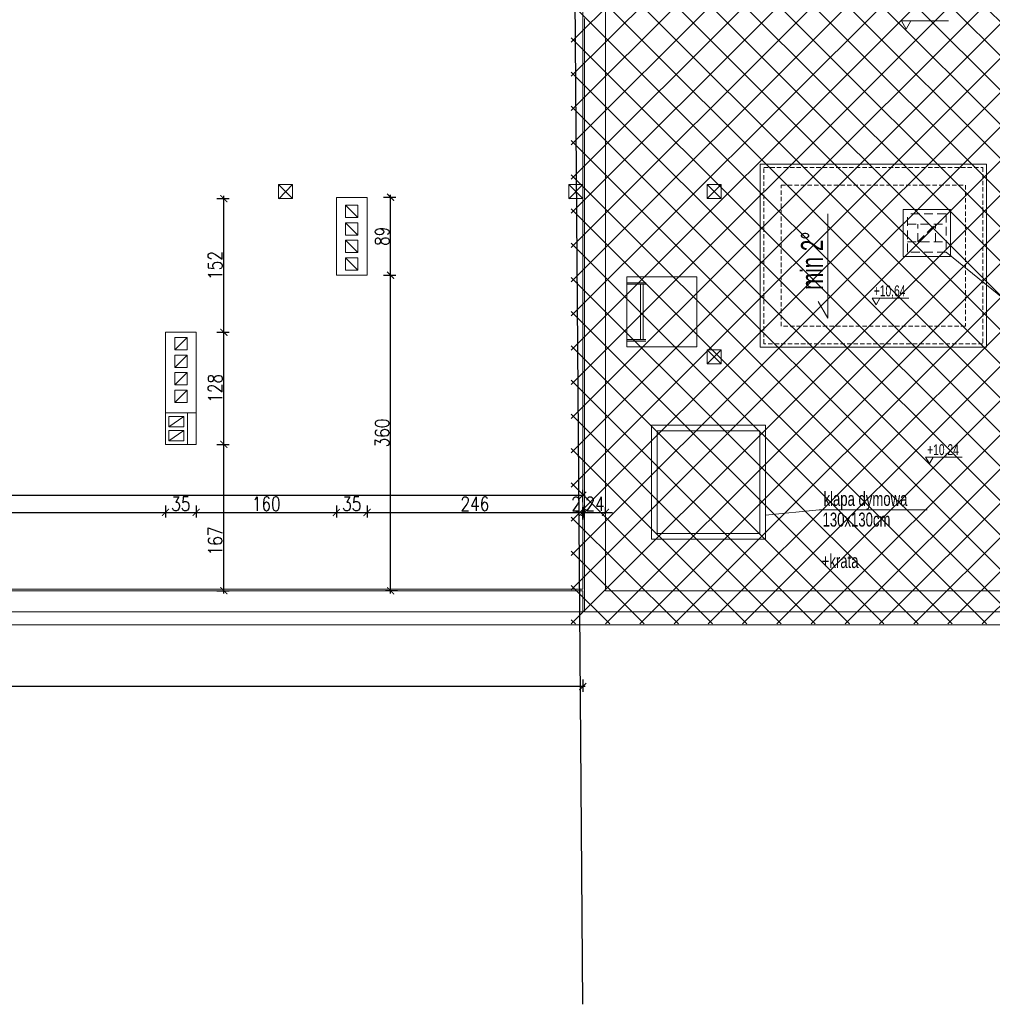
# Model space of a CAD drawing. Header units: millimetres. Extents: x 6354466 to 6508314, y -1889048 to -1342748.
# Tile 129 of 134: x 6406992 to 6418088, y -1465173 to -1453936. Entities that reach past the tile are written whole.
import ezdxf

# ---------------------------------------------------------------- set-up
doc = ezdxf.new("R2010")
doc.units = ezdxf.units.MM
doc.header["$PDMODE"] = 3
doc.header["$PDSIZE"] = 10
doc.linetypes.add('DASHEDX2', pattern=[1.5, 1, -0.5])
doc.linetypes.add('HIDDEN', pattern=[0.375, 0.25, -0.125])
for name, color, linetype, lineweight in [('A-obud kan dach', 94, 'DASHEDX2', 25), ('L-1', 10, 'Continuous', 30), ('L-2', 167, 'Continuous', 13), ('L-3', 10, 'Continuous', 18), ('L-4', 92, 'Continuous', 20), ('L-5', 152, 'Continuous', 9), ('L-6', 6, 'Continuous', 5), ('L-8', 8, 'HIDDEN', 5), ('L-DIM', 252, 'Continuous', 5), ('L-HATCH', 252, 'Continuous', 5), ('L-OPIS', 142, 'Continuous', 9), ('L-sanitarne', 142, 'Continuous', 9), ('L-TXT', 141, 'Continuous', 9), ('Zbrojenie', 210, 'Continuous', 35)]:
    doc.layers.add(name, color=color, linetype=linetype, lineweight=lineweight)
doc.layers.add('L-9', color=11, linetype='Continuous', plot=False)
doc.styles.add('125', font='cdmsimpl.shx', dxfattribs={"width": 0.7, "height": 125})
doc.styles.add('160', font='simplex.shx', dxfattribs={"width": 0.8, "height": 160})
doc.styles.add('250', font='cdmsimpl.shx', dxfattribs={"width": 0.7, "height": 250})
doc.dimstyles.new('160', dxfattribs={"dimtxt": 160, "dimasz": 80, "dimexe": 60, "dimexo": 3, "dimgap": 18, "dimtad": 1, "dimdec": 0, "dimlfac": 0.1, "dimrnd": 1, "dimtxsty": '160', "dimblk": 'ARCHTICK', "dimcen": 2.5, "dimdle": 30, "dimadec": 0, "dimazin": 0, "dimtfac": 1, "dimtdec": 0, "dimtix": 1, "dimtmove": 2, "dimatfit": 0, "dimldrblk": 'NONE', "dimfxl": 0, "dimarcsym": 0})

# ---------------------------------------------------------------- blocks, each defined once
blk = doc.blocks.new('_ArchTick')
at = {"color": 0, "linetype": 'ByBlock', "const_width": 0.15}
blk.add_lwpolyline([(-0.5, -0.5), (0.5, 0.5)], dxfattribs=at)
blk = doc.blocks.new('*D411')
at = {"layer": 'Defpoints', "color": 0, "transparency": 16777216}
for p in [(6410955, -1456853), (6411224, -1456853), (6413415, -1460453)]:
    blk.add_point(p, dxfattribs=at)
at = {"layer": 'L-DIM', "color": 0, "lineweight": -2, "ltscale": 10, "transparency": 16777216}
for p, q in [((6411144, -1456853), (6411284, -1456853)), ((6411224, -1460483), (6411224, -1456823)), ((6411304, -1460453), (6411164, -1460453))]:
    blk.add_line(p, q, dxfattribs=at)
at = {"layer": 'L-DIM', "color": 0, "linetype": 'ByBlock', "lineweight": -2, "transparency": 16777216, "xscale": 80, "yscale": 80, "zscale": 80}
for p, rotation in [((6411224, -1456853), 90), ((6411224, -1460453), 270)]:
    blk.add_blockref('_ArchTick', p, dxfattribs=dict(at, rotation=rotation))
at = {"layer": 'L-DIM', "color": 0, "ltscale": 10, "transparency": 16777216, "insert": (6411126, -1458653), "char_height": 160, "attachment_point": 5, "rotation": 90, "style": '160'}
blk.add_mtext('360', dxfattribs=at)
blk = doc.blocks.new('_None')
blk = doc.blocks.new('*D412')
at = {"layer": 'Defpoints', "color": 0, "transparency": 16777216}
for p in [(6410955, -1455963), (6411224, -1455963), (6410955, -1456853)]:
    blk.add_point(p, dxfattribs=at)
at = {"layer": 'L-DIM', "color": 0, "lineweight": -2, "ltscale": 10, "transparency": 16777216}
for p, q in [((6411144, -1455963), (6411284, -1455963)), ((6411224, -1456883), (6411224, -1455933)), ((6411144, -1456853), (6411284, -1456853))]:
    blk.add_line(p, q, dxfattribs=at)
at = {"layer": 'L-DIM', "color": 0, "linetype": 'ByBlock', "lineweight": -2, "transparency": 16777216, "xscale": 80, "yscale": 80, "zscale": 80}
for p, rotation in [((6411224, -1455963), 90), ((6411224, -1456853), 270)]:
    blk.add_blockref('_ArchTick', p, dxfattribs=dict(at, rotation=rotation))
at = {"layer": 'L-DIM', "color": 0, "ltscale": 10, "transparency": 16777216, "insert": (6411126, -1456408), "char_height": 160, "attachment_point": 5, "rotation": 90, "style": '160'}
blk.add_mtext('89', dxfattribs=at)
blk = doc.blocks.new('*D413')
at = {"layer": 'Defpoints', "color": 0, "transparency": 16777216}
for p in [(6409006, -1458783), (6409321, -1458783), (6408956, -1460453)]:
    blk.add_point(p, dxfattribs=at)
at = {"layer": 'L-DIM', "color": 0, "lineweight": -2, "ltscale": 10, "transparency": 16777216}
for p, q in [((6409241, -1458783), (6409381, -1458783)), ((6409321, -1460483), (6409321, -1458753)), ((6409241, -1460453), (6409381, -1460453))]:
    blk.add_line(p, q, dxfattribs=at)
at = {"layer": 'L-DIM', "color": 0, "linetype": 'ByBlock', "lineweight": -2, "transparency": 16777216, "xscale": 80, "yscale": 80, "zscale": 80}
for p, rotation in [((6409321, -1458783), 90), ((6409321, -1460453), 270)]:
    blk.add_blockref('_ArchTick', p, dxfattribs=dict(at, rotation=rotation))
at = {"layer": 'L-DIM', "color": 0, "ltscale": 10, "transparency": 16777216, "insert": (6409223, -1459885), "char_height": 160, "attachment_point": 5, "rotation": 90, "style": '160'}
blk.add_mtext('167', dxfattribs=at)
blk = doc.blocks.new('*D414')
at = {"layer": 'Defpoints', "color": 0, "transparency": 16777216}
for p in [(6409005, -1457503), (6409321, -1457503), (6409006, -1458783)]:
    blk.add_point(p, dxfattribs=at)
at = {"layer": 'L-DIM', "color": 0, "lineweight": -2, "ltscale": 10, "transparency": 16777216}
for p, q in [((6409241, -1457503), (6409381, -1457503)), ((6409321, -1458813), (6409321, -1457473)), ((6409241, -1458783), (6409381, -1458783))]:
    blk.add_line(p, q, dxfattribs=at)
at = {"layer": 'L-DIM', "color": 0, "linetype": 'ByBlock', "lineweight": -2, "transparency": 16777216, "xscale": 80, "yscale": 80, "zscale": 80}
for p, rotation in [((6409321, -1457503), 90), ((6409321, -1458783), 270)]:
    blk.add_blockref('_ArchTick', p, dxfattribs=dict(at, rotation=rotation))
at = {"layer": 'L-DIM', "color": 0, "ltscale": 10, "transparency": 16777216, "insert": (6409223, -1458143), "char_height": 160, "attachment_point": 5, "rotation": 90, "style": '160'}
blk.add_mtext('128', dxfattribs=at)
blk = doc.blocks.new('*D438')
at = {"layer": 'Defpoints', "color": 0, "transparency": 16777216}
for p in [(6402445, -1456523), (6408655, -1457503), (6408655, -1459559)]:
    blk.add_point(p, dxfattribs=at)
at = {"layer": 'L-DIM', "color": 0, "lineweight": -2, "ltscale": 10, "transparency": 16777216}
for p, q in [((6402445, -1459479), (6402445, -1459619)), ((6408655, -1459479), (6408655, -1459619)), ((6402415, -1459559), (6408685, -1459559))]:
    blk.add_line(p, q, dxfattribs=at)
at = {"layer": 'L-DIM', "color": 0, "linetype": 'ByBlock', "lineweight": -2, "transparency": 16777216, "xscale": 80, "yscale": 80, "zscale": 80, "rotation": 180}
blk.add_blockref('_ArchTick', (6402445, -1459559), dxfattribs=at)
at = {"layer": 'L-DIM', "color": 0, "linetype": 'ByBlock', "lineweight": -2, "transparency": 16777216, "xscale": 80, "yscale": 80, "zscale": 80}
blk.add_blockref('_ArchTick', (6408655, -1459559), dxfattribs=at)
at = {"layer": 'L-DIM', "color": 0, "ltscale": 10, "transparency": 16777216, "insert": (6405550, -1459461), "char_height": 160, "attachment_point": 5, "style": '160'}
blk.add_mtext('621', dxfattribs=at)
blk = doc.blocks.new('*D439')
at = {"layer": 'Defpoints', "color": 0, "transparency": 16777216}
for p in [(6408655, -1457503), (6409005, -1457503), (6409005, -1459559)]:
    blk.add_point(p, dxfattribs=at)
at = {"layer": 'L-DIM', "color": 0, "lineweight": -2, "ltscale": 10, "transparency": 16777216}
for p, q in [((6408655, -1459479), (6408655, -1459619)), ((6409005, -1459479), (6409005, -1459619)), ((6408625, -1459559), (6409035, -1459559))]:
    blk.add_line(p, q, dxfattribs=at)
at = {"layer": 'L-DIM', "color": 0, "linetype": 'ByBlock', "lineweight": -2, "transparency": 16777216, "xscale": 80, "yscale": 80, "zscale": 80, "rotation": 180}
blk.add_blockref('_ArchTick', (6408655, -1459559), dxfattribs=at)
at = {"layer": 'L-DIM', "color": 0, "linetype": 'ByBlock', "lineweight": -2, "transparency": 16777216, "xscale": 80, "yscale": 80, "zscale": 80}
blk.add_blockref('_ArchTick', (6409005, -1459559), dxfattribs=at)
at = {"layer": 'L-DIM', "color": 0, "ltscale": 10, "transparency": 16777216, "insert": (6408830, -1459461), "char_height": 160, "attachment_point": 5, "style": '160'}
blk.add_mtext('35', dxfattribs=at)
blk = doc.blocks.new('*D440')
at = {"layer": 'Defpoints', "color": 0, "transparency": 16777216}
for p in [(6410605, -1456853), (6409005, -1457503), (6410605, -1459559)]:
    blk.add_point(p, dxfattribs=at)
at = {"layer": 'L-DIM', "color": 0, "lineweight": -2, "ltscale": 10, "transparency": 16777216}
for p, q in [((6409005, -1459479), (6409005, -1459619)), ((6410605, -1459479), (6410605, -1459619)), ((6408975, -1459559), (6410635, -1459559))]:
    blk.add_line(p, q, dxfattribs=at)
at = {"layer": 'L-DIM', "color": 0, "linetype": 'ByBlock', "lineweight": -2, "transparency": 16777216, "xscale": 80, "yscale": 80, "zscale": 80, "rotation": 180}
blk.add_blockref('_ArchTick', (6409005, -1459559), dxfattribs=at)
at = {"layer": 'L-DIM', "color": 0, "linetype": 'ByBlock', "lineweight": -2, "transparency": 16777216, "xscale": 80, "yscale": 80, "zscale": 80}
blk.add_blockref('_ArchTick', (6410605, -1459559), dxfattribs=at)
at = {"layer": 'L-DIM', "color": 0, "ltscale": 10, "transparency": 16777216, "insert": (6409805, -1459461), "char_height": 160, "attachment_point": 5, "style": '160'}
blk.add_mtext('160', dxfattribs=at)
blk = doc.blocks.new('*D441')
at = {"layer": 'Defpoints', "color": 0, "transparency": 16777216}
for p in [(6410605, -1456853), (6410955, -1456853), (6410955, -1459559)]:
    blk.add_point(p, dxfattribs=at)
at = {"layer": 'L-DIM', "color": 0, "lineweight": -2, "ltscale": 10, "transparency": 16777216}
for p, q in [((6410605, -1459479), (6410605, -1459619)), ((6410955, -1459479), (6410955, -1459619)), ((6410575, -1459559), (6410985, -1459559))]:
    blk.add_line(p, q, dxfattribs=at)
at = {"layer": 'L-DIM', "color": 0, "linetype": 'ByBlock', "lineweight": -2, "transparency": 16777216, "xscale": 80, "yscale": 80, "zscale": 80, "rotation": 180}
blk.add_blockref('_ArchTick', (6410605, -1459559), dxfattribs=at)
at = {"layer": 'L-DIM', "color": 0, "linetype": 'ByBlock', "lineweight": -2, "transparency": 16777216, "xscale": 80, "yscale": 80, "zscale": 80}
blk.add_blockref('_ArchTick', (6410955, -1459559), dxfattribs=at)
at = {"layer": 'L-DIM', "color": 0, "ltscale": 10, "transparency": 16777216, "insert": (6410780, -1459461), "char_height": 160, "attachment_point": 5, "style": '160'}
blk.add_mtext('35', dxfattribs=at)
blk = doc.blocks.new('*D442')
at = {"layer": 'Defpoints', "color": 0, "transparency": 16777216}
for p in [(6413415, -1455978), (6410955, -1456853), (6413415, -1459559)]:
    blk.add_point(p, dxfattribs=at)
at = {"layer": 'L-DIM', "color": 0, "lineweight": -2, "ltscale": 10, "transparency": 16777216}
for p, q in [((6410955, -1459479), (6410955, -1459619)), ((6413415, -1459479), (6413415, -1459619)), ((6410925, -1459559), (6413445, -1459559))]:
    blk.add_line(p, q, dxfattribs=at)
at = {"layer": 'L-DIM', "color": 0, "linetype": 'ByBlock', "lineweight": -2, "transparency": 16777216, "xscale": 80, "yscale": 80, "zscale": 80, "rotation": 180}
blk.add_blockref('_ArchTick', (6410955, -1459559), dxfattribs=at)
at = {"layer": 'L-DIM', "color": 0, "linetype": 'ByBlock', "lineweight": -2, "transparency": 16777216, "xscale": 80, "yscale": 80, "zscale": 80}
blk.add_blockref('_ArchTick', (6413415, -1459559), dxfattribs=at)
at = {"layer": 'L-DIM', "color": 0, "ltscale": 10, "transparency": 16777216, "insert": (6412185, -1459461), "char_height": 160, "attachment_point": 5, "style": '160'}
blk.add_mtext('246', dxfattribs=at)
blk = doc.blocks.new('*D456')
at = {"layer": 'Defpoints', "color": 0, "transparency": 16777216}
for p in [(6413415, -1460453), (6383650, -1460843), (6383650, -1461547)]:
    blk.add_point(p, dxfattribs=at)
at = {"layer": 'L-DIM', "color": 0, "lineweight": -2, "ltscale": 10, "transparency": 16777216}
for p, q in [((6383650, -1461467), (6383650, -1461607)), ((6413415, -1461467), (6413415, -1461607)), ((6413445, -1461547), (6383620, -1461547))]:
    blk.add_line(p, q, dxfattribs=at)
at = {"layer": 'L-DIM', "color": 0, "linetype": 'ByBlock', "lineweight": -2, "transparency": 16777216, "xscale": 80, "yscale": 80, "zscale": 80, "rotation": 180}
blk.add_blockref('_ArchTick', (6383650, -1461547), dxfattribs=at)
at = {"layer": 'L-DIM', "color": 0, "linetype": 'ByBlock', "lineweight": -2, "transparency": 16777216, "xscale": 80, "yscale": 80, "zscale": 80}
blk.add_blockref('_ArchTick', (6413415, -1461547), dxfattribs=at)
at = {"layer": 'L-DIM', "color": 0, "ltscale": 10, "transparency": 16777216, "insert": (6398533, -1461449), "char_height": 160, "attachment_point": 5, "style": '160'}
blk.add_mtext('2977', dxfattribs=at)
blk = doc.blocks.new('*D468')
at = {"layer": 'Defpoints', "color": 0, "transparency": 16777216}
for p in [(6413415, -1459363), (6395535, -1460453), (6413415, -1460453)]:
    blk.add_point(p, dxfattribs=at)
at = {"layer": 'L-DIM', "color": 0, "lineweight": -2, "ltscale": 10, "transparency": 16777216}
for p, q in [((6395505, -1459363), (6413445, -1459363)), ((6395535, -1459443), (6395535, -1459303)), ((6413415, -1459443), (6413415, -1459303))]:
    blk.add_line(p, q, dxfattribs=at)
at = {"layer": 'L-DIM', "color": 0, "linetype": 'ByBlock', "lineweight": -2, "transparency": 16777216, "xscale": 80, "yscale": 80, "zscale": 80, "rotation": 180}
blk.add_blockref('_ArchTick', (6395535, -1459363), dxfattribs=at)
at = {"layer": 'L-DIM', "color": 0, "linetype": 'ByBlock', "lineweight": -2, "transparency": 16777216, "xscale": 80, "yscale": 80, "zscale": 80}
blk.add_blockref('_ArchTick', (6413415, -1459363), dxfattribs=at)
at = {"layer": 'L-DIM', "color": 0, "ltscale": 10, "transparency": 16777216, "insert": (6404475, -1459265), "char_height": 160, "attachment_point": 5, "style": '160'}
blk.add_mtext('1788', dxfattribs=at)
blk = doc.blocks.new('*D496')
at = {"layer": 'Defpoints', "color": 0, "transparency": 16777216}
for p in [(6409005, -1455978), (6409321, -1455978), (6409005, -1457503)]:
    blk.add_point(p, dxfattribs=at)
at = {"layer": 'L-DIM', "color": 0, "lineweight": -2, "ltscale": 10, "transparency": 16777216}
for p, q in [((6409241, -1455978), (6409381, -1455978)), ((6409321, -1457533), (6409321, -1455948)), ((6409241, -1457503), (6409381, -1457503))]:
    blk.add_line(p, q, dxfattribs=at)
at = {"layer": 'L-DIM', "color": 0, "linetype": 'ByBlock', "lineweight": -2, "transparency": 16777216, "xscale": 80, "yscale": 80, "zscale": 80}
for p, rotation in [((6409321, -1455978), 90), ((6409321, -1457503), 270)]:
    blk.add_blockref('_ArchTick', p, dxfattribs=dict(at, rotation=rotation))
at = {"layer": 'L-DIM', "color": 0, "ltscale": 10, "transparency": 16777216, "insert": (6409223, -1456741), "char_height": 160, "attachment_point": 5, "rotation": 90, "style": '160'}
blk.add_mtext('152', dxfattribs=at)
blk = doc.blocks.new('*D507')
at = {"layer": 'Defpoints', "color": 0, "transparency": 16777216}
for p in [(6413285, -1446723), (6382315, -1460843), (6383650, -1460843)]:
    blk.add_point(p, dxfattribs=at)
at = {"layer": 'L-DIM', "color": 0, "lineweight": -2, "ltscale": 10, "transparency": 16777216}
for p, q in [((6382395, -1446723), (6382255, -1446723)), ((6382315, -1446693), (6382315, -1460873)), ((6382395, -1460843), (6382255, -1460843))]:
    blk.add_line(p, q, dxfattribs=at)
at = {"layer": 'L-DIM', "color": 0, "linetype": 'ByBlock', "lineweight": -2, "transparency": 16777216, "xscale": 80, "yscale": 80, "zscale": 80}
for p, rotation in [((6382315, -1446723), 90), ((6382315, -1460843), 270)]:
    blk.add_blockref('_ArchTick', p, dxfattribs=dict(at, rotation=rotation))
at = {"layer": 'L-DIM', "color": 0, "ltscale": 10, "transparency": 16777216, "insert": (6382217, -1453783), "char_height": 160, "attachment_point": 5, "rotation": 90, "style": '160'}
blk.add_mtext('1412', dxfattribs=at)
blk = doc.blocks.new('*D511')
at = {"layer": 'Defpoints', "color": 0, "transparency": 16777216}
for p in [(6413435, -1459559), (6413415, -1460453), (6413435, -1460453)]:
    blk.add_point(p, dxfattribs=at)
at = {"layer": 'L-DIM', "color": 0, "lineweight": -2, "ltscale": 10, "transparency": 16777216}
for p, q in [((6413415, -1459559), (6413335, -1459559)), ((6413385, -1459559), (6413465, -1459559)), ((6413415, -1459639), (6413415, -1459499)), ((6413435, -1459639), (6413435, -1459499)), ((6413435, -1459559), (6413515, -1459559))]:
    blk.add_line(p, q, dxfattribs=at)
at = {"layer": 'L-DIM', "color": 0, "linetype": 'ByBlock', "lineweight": -2, "transparency": 16777216, "xscale": 80, "yscale": 80, "zscale": 80}
blk.add_blockref('_ArchTick', (6413415, -1459559), dxfattribs=at)
at = {"layer": 'L-DIM', "color": 0, "linetype": 'ByBlock', "lineweight": -2, "transparency": 16777216, "xscale": 80, "yscale": 80, "zscale": 80, "rotation": 180}
blk.add_blockref('_ArchTick', (6413435, -1459559), dxfattribs=at)
at = {"layer": 'L-DIM', "color": 0, "ltscale": 10, "transparency": 16777216, "insert": (6413339, -1459461), "char_height": 160, "attachment_point": 5, "style": '160'}
blk.add_mtext('2', dxfattribs=at)
blk = doc.blocks.new('*D512')
at = {"layer": 'Defpoints', "color": 0, "ltscale": 10, "transparency": 16777216}
for p in [(6413675, -1459559), (6413675, -1459559), (6413435, -1460453)]:
    blk.add_point(p, dxfattribs=at)
at = {"layer": 'L-DIM', "color": 0, "lineweight": -2, "ltscale": 10, "transparency": 16777216}
for p, q in [((6413435, -1459559), (6413355, -1459559)), ((6413435, -1459639), (6413435, -1459499)), ((6413435, -1459559), (6413675, -1459559)), ((6413675, -1459559), (6413675, -1459499)), ((6413675, -1459559), (6413755, -1459559))]:
    blk.add_line(p, q, dxfattribs=at)
at = {"layer": 'L-DIM', "color": 0, "lineweight": -2, "ltscale": 10, "transparency": 16777216, "xscale": 80, "yscale": 80, "zscale": 80}
blk.add_blockref('_ArchTick', (6413435, -1459559), dxfattribs=at)
at = {"layer": 'L-DIM', "color": 0, "lineweight": -2, "ltscale": 10, "transparency": 16777216, "xscale": 80, "yscale": 80, "zscale": 80, "rotation": 180}
blk.add_blockref('_ArchTick', (6413675, -1459559), dxfattribs=at)
at = {"layer": 'L-DIM', "color": 0, "lineweight": 13, "ltscale": 10, "transparency": 16777216, "insert": (6413555, -1459461), "char_height": 160, "attachment_point": 5, "style": '160'}
blk.add_mtext('24', dxfattribs=at)

msp = doc.modelspace()

# ---------------------------------------------------------------- hatches: boundary and pattern name
at = {"layer": 'L-HATCH', "ltscale": 10, "transparency": 33554687}
h = msp.add_hatch(dxfattribs=at)
h.set_pattern_fill('ANSI37', color=252, scale=87)
h.set_pattern_definition([(45, (-48871.55, 400010.94), (-195.320571, 195.320571), []), (135, (-48871.55, 400010.94), (-195.320571, -195.320571), [])])
h.paths.add_polyline_path([(6428375.3, -1446723.4), (6413285.3, -1446723.4), (6413285.3, -1460832.4), (6428375.3, -1460832.4)])
at = {"layer": 'Zbrojenie', "lineweight": 13, "ltscale": 8}
h = msp.add_hatch(color=210, dxfattribs=at)
h.dxf.hatch_style = 1
h.paths.add_polyline_path([(6413918.1, -1456956), (6414135.2, -1456956), (6414135.2, -1456937.6), (6413918.1, -1456937.6)])
h = msp.add_hatch(color=210, dxfattribs=at)
h.dxf.hatch_style = 1
h.paths.add_polyline_path([(6413918.1, -1457585.6), (6414135.2, -1457585.6), (6414135.2, -1457604), (6413918.1, -1457604)])

# ---------------------------------------------------------------- linework, layer by layer
at = {"layer": 'A-obud kan dach', "lineweight": 13, "ltscale": 100}
for p, q in [((6417560.2, -1456150.3), (6417120.2, -1456150.3)), ((6417120.2, -1456590.3), (6417120.2, -1456150.3)), ((6417560.2, -1456150.3), (6417560.2, -1456590.3)), ((6417120.2, -1456270.3), (6417560.2, -1456270.3)), ((6417240.2, -1456470.3), (6417240.2, -1456270.3)), ((6417240.2, -1456470.3), (6417240.2, -1456270.3)), ((6417240.2, -1456470.3), (6417440.2, -1456270.3)), ((6417440.2, -1456470.3), (6417440.2, -1456270.3)), ((6417440.2, -1456470.3), (6417440.2, -1456270.3)), ((6417120.2, -1456470.3), (6417560.2, -1456470.3)), ((6417560.2, -1456590.3), (6417120.2, -1456590.3))]:
    msp.add_line(p, q, dxfattribs=at)
at = {"layer": 'L-1', "ltscale": 10}
msp.add_line((6413415.3, -1465173), (6413245.3, -1442789.6), dxfattribs=at)
at = {"layer": 'L-2', "lineweight": 13, "ltscale": 8}
for q in [(6413675.3, -1451113.5), (6413675.3, -1460453.4)]:
    msp.add_line((6413675.3, -1455863.4), q, dxfattribs=at)
at = {"layer": 'L-2', "ltscale": 8}
msp.add_line((6413435.3, -1453923.4), (6413435.3, -1460693.4), dxfattribs=at)
at = {"layer": 'L-2', "ltscale": 0.5}
for p, q in [((6410605.3, -1455963.4), (6410605.3, -1456853.4)), ((6410605.3, -1456853.4), (6410855.3, -1456853.4))]:
    msp.add_line(p, q, dxfattribs=at)
at = {"layer": 'L-2'}
for p, q in [((6410955.3, -1456453.4), (6410955.3, -1455963.4)), ((6410955.3, -1456853.4), (6410955.3, -1456593.4)), ((6410855.3, -1456853.4), (6410955.3, -1456853.4)), ((6408905.3, -1457503.4), (6409005.3, -1457503.4)), ((6409005.3, -1457503.4), (6409005.3, -1457963.4)), ((6409005.3, -1457963.4), (6409005.3, -1458103.4)), ((6409005.3, -1458103.4), (6409005.3, -1458783.4)), ((6395535.3, -1460453.4), (6413415.3, -1460453.4)), ((6413415.3, -1460693.4), (6395135.3, -1460693.4))]:
    msp.add_line(p, q, dxfattribs=at)
at = {"layer": 'L-2', "lineweight": 15}
for p, q in [((6410850.3, -1456193.4), (6410710.3, -1456053.2)), ((6410850.3, -1456393.4), (6410710.3, -1456253.4)), ((6410850.3, -1456593.4), (6410710.3, -1456453.4)), ((6410710.3, -1456453.4), (6410710.3, -1456593.4)), ((6410850.3, -1456793.4), (6410710.3, -1456653.4)), ((6408761.1, -1457703.4), (6408901.1, -1457563.4)), ((6408761.1, -1457903.4), (6408901.1, -1457763.4)), ((6408901.1, -1457763.4), (6408901.1, -1457903.4)), ((6408761.1, -1458103.4), (6408901.1, -1457963.4)), ((6408761.1, -1457963.4), (6408761.1, -1458103.4)), ((6408761.1, -1458303.4), (6408901.1, -1458163.4)), ((6408695.3, -1458583.4), (6408865.3, -1458463.4)), ((6408695.3, -1458583.4), (6408865.3, -1458463.4)), ((6408695.3, -1458743.4), (6408865.3, -1458623.4)), ((6408695.3, -1458743.4), (6408865.3, -1458623.4))]:
    msp.add_line(p, q, dxfattribs=at)
at = {"layer": 'L-2', "ltscale": 10}
for p, q in [((6408905.3, -1458423.4), (6409005.3, -1458423.4)), ((6413415.3, -1460453.4), (6413415.3, -1460693.4))]:
    msp.add_line(p, q, dxfattribs=at)
at = {"layer": 'L-2', "ltscale": 0.5}
msp.add_lwpolyline([(6410605.3, -1455963.4), (6410955.3, -1455963.4), (6410955.3, -1456853.4), (6410605.3, -1456853.4)], close=True, dxfattribs=at)
at = {"layer": 'L-2', "lineweight": 15}
for points in [[(6410850.3, -1456193.4), (6410710.3, -1456193.4), (6410710.3, -1456053.2), (6410850.3, -1456053.2)], [(6410850.3, -1456393.4), (6410710.3, -1456393.4), (6410710.3, -1456253.4), (6410850.3, -1456253.4)], [(6410850.3, -1456593.4), (6410710.3, -1456593.4), (6410710.3, -1456453.4), (6410850.3, -1456453.4)], [(6410850.3, -1456793.4), (6410710.3, -1456793.4), (6410710.3, -1456653.4), (6410850.3, -1456653.4)], [(6408761.1, -1457703.4), (6408901.1, -1457703.4), (6408901.1, -1457563.4), (6408761.1, -1457563.4)], [(6408761.1, -1457903.4), (6408901.1, -1457903.4), (6408901.1, -1457763.4), (6408761.1, -1457763.4)], [(6408761.1, -1458103.4), (6408901.1, -1458103.4), (6408901.1, -1457963.4), (6408761.1, -1457963.4)], [(6408761.1, -1458303.4), (6408901.1, -1458303.4), (6408901.1, -1458163.4), (6408761.1, -1458163.4)], [(6408695.3, -1458583.4), (6408865.3, -1458583.4), (6408865.3, -1458463.4), (6408695.3, -1458463.4)], [(6408695.3, -1458583.4), (6408865.3, -1458583.4), (6408865.3, -1458463.4), (6408695.3, -1458463.4)], [(6408695.3, -1458743.4), (6408865.3, -1458743.4), (6408865.3, -1458623.4), (6408695.3, -1458623.4)], [(6408695.3, -1458743.4), (6408865.3, -1458743.4), (6408865.3, -1458623.4), (6408695.3, -1458623.4)]]:
    msp.add_lwpolyline(points, close=True, dxfattribs=at)
at = {"layer": 'L-2'}
for points in [[(6409005.3, -1457963.4), (6409005.3, -1457503.4), (6408655.3, -1457503.4), (6408655.3, -1457903.4)], [(6408655.3, -1457903.4), (6408655.3, -1458783.4), (6409005.3, -1458783.4), (6409005.3, -1458103.4)]]:
    msp.add_lwpolyline(points, dxfattribs=at)
at = {"layer": 'L-2', "ltscale": 8}
msp.add_lwpolyline([(6408655.3, -1458423.4), (6408905.3, -1458423.4), (6408905.3, -1458783.4), (6408655.3, -1458783.4)], close=True, dxfattribs=at)
at = {"layer": 'L-2', "lineweight": 13, "ltscale": 8}
for points in [[(6413675.3, -1460453.4), (6419901, -1460453.4)], [(6413435.3, -1460693.4), (6428215.3, -1460693.4)], [(6413435.3, -1460693.4), (6428215.3, -1460693.4)]]:
    msp.add_lwpolyline(points, dxfattribs=at)
at = {"layer": 'L-3', "ltscale": 10}
for p, q in [((6409945.3, -1455818.4), (6410105.3, -1455978.4)), ((6410105.3, -1455818.4), (6409946.7, -1455979.8)), ((6413255.3, -1455818.4), (6413415.3, -1455978.4)), ((6413415.3, -1455818.4), (6413256.7, -1455979.8))]:
    msp.add_line(p, q, dxfattribs=at)
for points in [[(6409945.3, -1455978.4), (6410105.3, -1455978.4), (6410105.3, -1455818.4), (6409945.3, -1455818.4)], [(6413255.3, -1455978.4), (6413415.3, -1455978.4), (6413415.3, -1455818.4), (6413255.3, -1455818.4)]]:
    msp.add_lwpolyline(points, close=True, dxfattribs=at)
at = {"layer": 'L-4', "lineweight": 13, "ltscale": 10}
for p, q in [((6414835.4, -1455816.5), (6414995.2, -1455976.3)), ((6414995.2, -1455817.1), (6414835.9, -1455976.5)), ((6414835.4, -1457703), (6414995.2, -1457862.8)), ((6414995.2, -1457703.6), (6414835.9, -1457863))]:
    msp.add_line(p, q, dxfattribs=at)
for points in [[(6414835.4, -1455816.9), (6414995.2, -1455816.9), (6414995.2, -1455976.7), (6414835.4, -1455976.7)], [(6414835.4, -1457703.4), (6414995.2, -1457703.4), (6414995.2, -1457863.2), (6414835.4, -1457863.2)]]:
    msp.add_lwpolyline(points, close=True, dxfattribs=at)
at = {"layer": 'L-5', "lineweight": 13, "ltscale": 8}
for p, q in [((6417610.2, -1456100.3), (6417070.2, -1456100.3)), ((6417070.2, -1456100.3), (6417070.2, -1456640.3)), ((6417610.2, -1456100.3), (6417610.2, -1456640.3)), ((6417610.2, -1456640.3), (6417070.2, -1456640.3)), ((6413435.3, -1460843), (6428365.3, -1460842.6))]:
    msp.add_line(p, q, dxfattribs=at)
at = {"layer": 'L-5', "lineweight": 13}
for q in [(6416210.9, -1456151.1), (6416102.7, -1457153.1)]:
    msp.add_line((6416210.9, -1457340.5), q, dxfattribs=at)
at = {"layer": 'L-5', "ltscale": 5}
msp.add_line((6413435.3, -1460843.4), (6383650.3, -1460843.4), dxfattribs=at)
at = {"layer": 'L-5', "lineweight": 13, "ltscale": 8}
for points in [[(6415440.3, -1455583.4), (6418020.3, -1455583.4), (6418020.3, -1457673.4), (6415440.3, -1457673.4)], [(6414200.9, -1459863.3), (6415500.9, -1459863.3), (6415500.9, -1458563.3), (6414200.9, -1458563.3)], [(6414265.9, -1459798.3), (6415435.9, -1459798.3), (6415435.9, -1458628.3), (6414265.9, -1458628.3)]]:
    msp.add_lwpolyline(points, close=True, dxfattribs=at)
at = {"layer": 'L-5', "linetype": 'HIDDEN', "lineweight": 13, "ltscale": 200}
msp.add_lwpolyline([(6413918.1, -1457670.8), (6414718.1, -1457670.8), (6414718.1, -1456870.8), (6413918.1, -1456870.8)], close=True, dxfattribs=at)
at = {"layer": 'L-6', "lineweight": 13, "ltscale": 8}
for p, q in [((6414075.6, -1456956), (6414075.6, -1457585.6)), ((6414105.7, -1456956), (6414105.7, -1457585.6))]:
    msp.add_line(p, q, dxfattribs=at)
at = {"layer": 'L-8', "linetype": 'HIDDEN', "lineweight": 13, "ltscale": 200}
for points in [[(6415480.3, -1455623.4), (6417980.3, -1455623.4), (6417980.3, -1457633.4), (6415480.3, -1457633.4)], [(6415680.3, -1455823.4), (6417780.3, -1455823.4), (6417780.3, -1457433.4), (6415680.3, -1457433.4)]]:
    msp.add_lwpolyline(points, close=True, dxfattribs=at)
at = {"layer": 'L-9', "lineweight": 13, "ltscale": 10}
for points in [[(6395555.3, -1449223.4), (6413415.3, -1449223.4), (6413415.3, -1460433.4), (6395555.3, -1460433.4)], [(6417070.2, -1456100.3), (6417610.2, -1456100.3), (6417610.2, -1456640.3), (6417070.2, -1456640.3)]]:
    msp.add_lwpolyline(points, close=True, dxfattribs=at)
at = {"layer": 'L-OPIS', "lineweight": 13}
for q in [(6415500.9, -1459588.7), (6417343.4, -1459531.5)]:
    msp.add_line((6416112.6, -1459531.5), q, dxfattribs=at)
at = {"layer": 'L-sanitarne', "lineweight": 13, "ltscale": 10}
msp.add_lwpolyline([(6414718.1, -1456870.8), (6413918.1, -1456870.8), (6413918.1, -1457670.8), (6414718.1, -1457670.8)], close=True, dxfattribs=at)
at = {"layer": 'L-TXT', "lineweight": 13}
msp.add_line((6418224.3, -1457126.2), (6417560.2, -1456590.3), dxfattribs=at)
for points in [[(6417160.3, -1453948.3), (6417105.4, -1454043.4), (6417050.5, -1453948.3), (6417589.5, -1453948.3)], [(6416804.1, -1457114.8), (6416761.2, -1457189.1), (6416718.3, -1457114.8), (6417134.5, -1457114.8)], [(6417413.1, -1458927.4), (6417370.2, -1459001.7), (6417327.3, -1458927.4), (6417743.5, -1458927.4)]]:
    msp.add_lwpolyline(points, dxfattribs=at)
at = {"layer": 'Zbrojenie', "lineweight": 13, "ltscale": 8}
for p, q in [((6413918.1, -1456937.6), (6414135.2, -1456937.6)), ((6414135.2, -1456956), (6413918.1, -1456956)), ((6414135.2, -1456937.6), (6414135.2, -1456956)), ((6414135.2, -1457585.6), (6413918.1, -1457585.6)), ((6413918.1, -1457604), (6414135.2, -1457604))]:
    msp.add_line(p, q, dxfattribs=at)

# ---------------------------------------------------------------- texts
at = {"layer": 'L-5', "lineweight": 13, "insert": (6415905.4, -1457019.5), "char_height": 250, "width": 1105.023, "attachment_point": 1, "rotation": 90.00152, "style": '250'}
msp.add_mtext('min 2%%d', dxfattribs=at)
at = {"layer": 'L-TXT', "lineweight": 13, "char_height": 125, "width": 395.092, "attachment_point": 7, "style": '125'}
for s, insert in [('+10,64', (6416736, -1457116.3)), ('+10,24', (6417345, -1458928.9))]:
    msp.add_mtext(s, dxfattribs=dict(at, insert=insert))
at = {"layer": 'L-TXT', "lineweight": 13, "char_height": 160, "width": 4875.197, "attachment_point": 1, "rotation": 0.00215, "style": '125'}
for s, insert in [('klapa dymowa ', (6416162.1, -1459324.3)), ('130x130cm', (6416151.5, -1459561.1)), ('+krata', (6416141.6, -1460033.8))]:
    msp.add_mtext(s, dxfattribs=dict(at, insert=insert))

# ---------------------------------------------------------------- dimensions: what is measured, and where the dimension line sits
at = {"layer": 'L-DIM', "ltscale": 10}
for base, p1, p2, override, picture, middle in [((6382314.8, -1460843.4), (6413285.3, -1446723.4), (6383650.3, -1460843.4), {"dimtxsty": '160', "dimldrblk": 'None'}, '*D507', (6382216.8, -1453783.4)), ((6409320.6222166, -1455978.3827958), (6409005.3487778, -1457503.3827957), (6409005.3487778, -1455978.3827958), {"dimtxsty": '160', "dimldrblk": 'None'}, '*D496', (6409222.6222166, -1456740.8827958)), ((6411224, -1455963.4), (6410955.3, -1456853.4), (6410955.3, -1455963.4), {"dimlfac": 0.1}, '*D412', (6411126, -1456408.4)), ((6411224, -1456853.4), (6413415.3, -1460453.4), (6410955.3, -1456853.4), {"dimlfac": 0.1}, '*D411', (6411126, -1458653.4)), ((6409320.6, -1457503.4), (6409006.1, -1458783.4), (6409005.3, -1457503.4), {"dimlfac": 0.1}, '*D414', (6409222.6, -1458143.4))]:
    dim = msp.add_linear_dim(base=base, p1=p1, p2=p2, angle=90, dimstyle='160', override=override, dxfattribs=at)
    dim.commit()
    dim.dimension.update_dxf_attribs({"geometry": picture, "text_midpoint": middle})
for base, p1, p2, override, picture, middle in [((6413415.3, -1459559.3), (6410955.3, -1456853.4), (6413415.3, -1455978.4), {"dimlfac": 0.1}, '*D442', (6412185.3, -1459461.3)), ((6408655.3, -1459559.3), (6402445.3, -1456523.4), (6408655.3, -1457503.4), {"dimlfac": 0.1}, '*D438', (6405550.3, -1459461.3)), ((6410605.3, -1459559.3), (6409005.3, -1457503.4), (6410605.3, -1456853.4), {"dimlfac": 0.1}, '*D440', (6409805.3, -1459461.3)), ((6410955.3, -1459559.3), (6410605.3, -1456853.4), (6410955.3, -1456853.4), {"dimlfac": 0.1}, '*D441', (6410780.3, -1459461.3)), ((6409005.3, -1459559.3), (6408655.3, -1457503.4), (6409005.3, -1457503.4), {"dimlfac": 0.1}, '*D439', (6408830.3, -1459461.3)), ((6413415.3, -1459363.5), (6395535.3, -1460453.4), (6413415.3, -1460453.4), {"dimtxsty": '160', "dimldrblk": 'None'}, '*D468', (6404475.3, -1459265.5)), ((6383650.3487778, -1461547.0925453), (6413415.3487778, -1460453.3827958), (6383650.3487778, -1460843.3827957), {"dimlfac": 0.1}, '*D456', (6398532.8487778, -1461449.0925453))]:
    dim = msp.add_linear_dim(base=base, p1=p1, p2=p2, dimstyle='160', override=override, dxfattribs=at)
    dim.commit()
    dim.dimension.update_dxf_attribs({"geometry": picture, "text_midpoint": middle})
dim = msp.add_linear_dim(base=(6409320.6, -1458783.4), p1=(6408956.1, -1460453.4), p2=(6409006.1, -1458783.4), angle=90, dimstyle='160', override={"dimlfac": 0.1}, dxfattribs=at)
dim.commit()
dim.dimension.update_dxf_attribs({"geometry": '*D413', "text_midpoint": (6409222.6, -1459884.7), "dimtype": 160})
dim = msp.add_linear_dim(base=(6413435.3, -1459559.3), p1=(6413415.3, -1460453.4), p2=(6413435.3, -1460453.4), dimstyle='160', override={"dimtxsty": '160', "dimldrblk": 'None'}, dxfattribs=at)
dim.commit()
dim.dimension.update_dxf_attribs({"geometry": '*D511', "text_midpoint": (6413339.3, -1459461.3), "dimtype": 160})
at = {"layer": 'L-DIM', "lineweight": 13, "ltscale": 10}
dim = msp.add_linear_dim(base=(6413675.3, -1459559.3), p1=(6413435.3, -1460453.4), p2=(6413675.3, -1459559.3), dimstyle='160', override={"dimlfac": 0.1}, dxfattribs=at)
dim.commit()
dim.dimension.update_dxf_attribs({"geometry": '*D512', "text_midpoint": (6413555.3, -1459461.3)})

doc.saveas('drawing.dxf')
